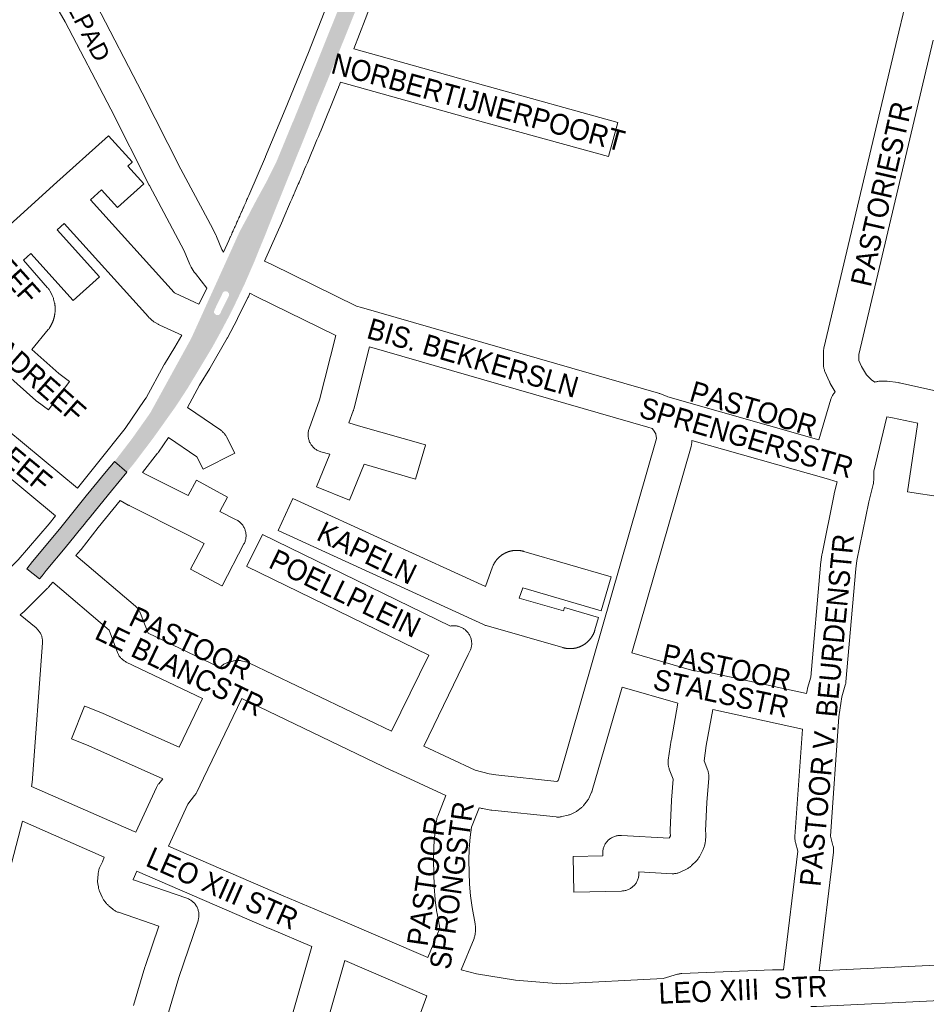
# Paper-space layout 'Layout1' of a CAD drawing. Header units: metres. Extents: x 123097 to 144122, y 392739 to 407589.
# Tile 245 of 256: x 133614 to 133947, y 397862 to 398223. Entities that reach past the tile are written whole.
import ezdxf
from ezdxf.enums import TextEntityAlignment as Align

# ---------------------------------------------------------------- set-up
doc = ezdxf.new("R2010")
doc.units = ezdxf.units.M
doc.header["$MEASUREMENT"] = 0
for name, color, linetype, lineweight in [('gs-anno-wegen algemeen tekst', 7, 'Continuous', 0), ('gs-knt-aanvullende hoofdweg', 7, 'Continuous', 0), ('gs-knt-wegen algemeen', 7, 'Continuous', 0), ('ir-ARC-asfalt-hoofdwegen-te inspecteren', 5, 'Continuous', 0)]:
    doc.layers.add(name, color=color, linetype=linetype, lineweight=lineweight)
doc.styles.add('Style-Arial', font='arial.ttf')

psp = doc.layouts.get("Layout1")

# ---------------------------------------------------------------- hatches: boundary and pattern name
at = {"layer": 'ir-ARC-asfalt-hoofdwegen-te inspecteren', "linetype": 'Continuous', "lineweight": 13}
h = psp.add_hatch(color=5, dxfattribs=at)
h.paths.add_polyline_path([(133653.381, 398057.226), (133648.853, 398061.116), (133655.297, 398069.544), (133661.427, 398078.204), (133662.096, 398079.204), (133676.682, 398105.738), (133677.146, 398106.606), (133686.944, 398128.206), (133687.734, 398129.947), (133691.989, 398139.328), (133692.847, 398141.218), (133694.902, 398145.741), (133697.265, 398150.11), (133697.556, 398150.602), (133698.233, 398151.953), (133701.104, 398157.401), (133704.953, 398164.411), (133708.478, 398171.589), (133714.251, 398185.649), (133714.471, 398186.078), (133720.007, 398199.697), (133726.609, 398216.154), (133727.722, 398218.908), (133732.354, 398230.467), (133735.733, 398239.047), (133736.392, 398240.587), (133737.25, 398242.848), (133738.245, 398245.471), (133743.774, 398243.136), (133742.975, 398241.061), (133739.381, 398231.927), (133738.41, 398229.346), (133738.176, 398228.724), (133737.655, 398227.419), (133734.867, 398220.438), (133734.224, 398218.828), (133734.024, 398218.327), (133731.338, 398211.71), (133731.217, 398211.41), (133730.483, 398209.583), (133727.937, 398203.249), (133727.276, 398201.604), (133727.078, 398201.112), (133724.559, 398195.001), (133724.401, 398194.629), (133723.521, 398192.559), (133723.096, 398191.559), (133720.64, 398185.286), (133719.939, 398183.494), (133719.723, 398182.944), (133717.447, 398177.274), (133717.296, 398176.909), (133716.293, 398174.485), (133710.807, 398160.863), (133706.094, 398149.15), (133703.826, 398143.4), (133702.868, 398141.149), (133700.383, 398134.994), (133700.193, 398134.523), (133696.594, 398126.235), (133692.713, 398118.076), (133691.029, 398114.71), (133687.821, 398108.666), (133686.757, 398106.716), (133684.638, 398102.888), (133676.057, 398088.631), (133674.098, 398085.571), (133672.104, 398082.541), (133670.912, 398080.766), (133663.059, 398069.736), (133656.007, 398060.414)])
h.paths.add_polyline_path([(133687.113, 398114.899), (133686.357, 398114.926), (133685.981, 398115.099), (133685.438, 398115.643), (133685.451, 398116.411), (133686.299, 398118.35), (133688.153, 398122.1), (133688.696, 398123.249), (133689.222, 398123.616), (133689.863, 398123.655), (133690.374, 398123.472), (133690.873, 398122.869), (133690.915, 398122.087), (133690.374, 398120.997), (133688.513, 398117.251), (133687.641, 398115.442)], flags=16)
psp.add_hatch(color=5, dxfattribs=at).paths.add_polyline_path([(133648.853, 398061.116), (133648.517, 398060.693), (133645.78, 398057.432), (133638.471, 398048.515), (133628.591, 398036.265), (133618.744, 398024.368), (133616.672, 398021.765), (133621.27, 398018.049), (133622.232, 398019.204), (133623.805, 398021.093), (133630.747, 398029.428), (133634.454, 398034.001), (133635.823, 398035.756), (133637.192, 398037.351), (133639.088, 398039.672), (133640.087, 398040.888), (133640.34, 398041.161), (133647.705, 398050.335), (133653.381, 398057.226)], flags=0)

# ---------------------------------------------------------------- linework, layer by layer
at = {"layer": 'gs-knt-aanvullende hoofdweg', "color": 7, "linetype": 'Continuous', "flags": 128}
for points in [[(133786.614, 398353.423), (133767.932, 398298.514), (133767.911, 398298.453), (133758.342, 398271.102), (133758.324, 398271.053), (133748.566, 398243.769), (133748.522, 398243.649), (133740.936, 398223.523), (133740.902, 398223.434), (133736.688, 398212.67)], [(133688.921, 398138.067), (133690.848, 398142.35), (133691.1, 398142.911), (133691.379, 398143.532), (133691.441, 398143.669), (133691.781, 398144.428), (133691.907, 398144.708), (133692.121, 398145.187), (133692.436, 398145.89), (133692.461, 398145.945), (133692.8, 398146.705), (133692.962, 398147.067), (133693.139, 398147.464), (133693.478, 398148.223), (133693.49, 398148.25), (133693.816, 398148.983), (133694.014, 398149.428), (133694.154, 398149.743), (133694.491, 398150.503), (133694.539, 398150.612), (133694.828, 398151.263), (133695.062, 398151.79), (133695.165, 398152.023), (133695.501, 398152.784), (133695.586, 398152.975), (133695.837, 398153.544), (133696.106, 398154.154), (133696.172, 398154.305), (133696.507, 398155.066), (133696.628, 398155.34), (133696.842, 398155.828), (133697.146, 398156.52), (133697.177, 398156.589), (133697.51, 398157.35), (133697.666, 398157.706), (133697.844, 398158.112), (133698.177, 398158.874), (133698.183, 398158.887), (133698.51, 398159.636), (133704.305, 398173.076), (133704.325, 398173.125), (133711.558, 398190.402), (133720.049, 398211.368), (133720.059, 398211.393), (133726.898, 398228.865)], [(133731.884, 398200.495), (133731.601, 398199.788), (133731.585, 398199.749), (133731.117, 398198.582), (133731.1, 398198.541), (133730.629, 398197.369), (133730.614, 398197.333), (133730.142, 398196.163), (133730.127, 398196.125), (133729.652, 398194.951), (133729.639, 398194.918), (133729.164, 398193.746), (133729.15, 398193.711), (133728.672, 398192.535), (133728.66, 398192.505), (133728.182, 398191.33), (133728.169, 398191.299), (133727.688, 398190.12), (133727.677, 398190.093), (133727.196, 398188.916), (133727.184, 398188.888), (133726.7, 398187.707), (133726.691, 398187.683), (133726.206, 398186.504), (133726.196, 398186.479), (133725.709, 398185.295), (133725.701, 398185.275), (133725.213, 398184.093), (133725.204, 398184.071), (133724.714, 398182.885), (133724.707, 398182.868), (133724.216, 398181.683), (133724.208, 398181.665), (133723.715, 398180.476), (133723.709, 398180.462), (133723.215, 398179.276), (133723.208, 398179.26), (133722.712, 398178.069), (133722.707, 398178.058), (133722.21, 398176.869), (133722.205, 398176.857), (133721.705, 398175.664), (133721.702, 398175.656), (133721.202, 398174.465), (133721.198, 398174.455), (133720.695, 398173.26), (133720.693, 398173.255), (133720.19, 398172.062), (133720.187, 398172.056), (133719.68, 398170.857), (133719.173, 398169.66), (133719.172, 398169.657), (133718.663, 398168.458), (133718.154, 398167.261), (133718.145, 398167.239), (133718.113, 398167.165), (133717.753, 398166.32), (133717.641, 398166.058), (133717.392, 398165.475), (133717.13, 398164.862), (133717.031, 398164.629), (133716.669, 398163.784), (133716.615, 398163.66), (133716.306, 398162.94), (133716.103, 398162.465), (133715.944, 398162.095), (133715.586, 398161.264), (133715.58, 398161.251), (133715.217, 398160.407), (133715.072, 398160.07), (133714.853, 398159.563), (133714.553, 398158.87), (133714.488, 398158.719), (133714.123, 398157.875), (133714.037, 398157.677), (133713.517, 398156.477), (133710.643, 398149.841), (133710.613, 398149.773), (133703.967, 398134.772)], [(133698.589, 398122.908), (133698.003, 398121.642), (133697.961, 398121.551), (133697.874, 398121.369), (133694.08, 398113.717), (133693.989, 398113.539), (133690.313, 398106.596), (133690.195, 398106.381), (133683.997, 398095.549), (133683.872, 398095.337), (133680.097, 398089.216), (133675.652, 398081.019)], [(133679.877, 398118.985), (133680.668, 398120.479), (133682.799, 398124.777)], [(133635.309, 398051.411), (133642.613, 398060.488), (133652.745, 398073.306), (133660.018, 398083.88), (133660.487, 398084.562), (133666.993, 398096.56), (133667.095, 398096.742), (133667.202, 398096.922), (133671.022, 398103.116), (133673.561, 398107.554)], [(133668.7, 398069.998), (133664.978, 398064.588), (133664.834, 398064.385), (133664.683, 398064.187), (133659.136, 398057.17)], [(133650.935, 398046.872), (133642.901, 398036.888), (133636.627, 398028.855), (133636.509, 398028.709), (133636.388, 398028.565), (133634.71, 398026.625)], [(133511.613, 397904.732), (133515.945, 397910.818), (133516.091, 397911.016), (133534.857, 397935.629), (133535.003, 397935.814), (133585.229, 397997.555), (133585.386, 397997.742), (133585.549, 397997.923), (133591.612, 398004.459), (133591.74, 398004.593), (133591.87, 398004.724), (133598.048, 398010.759), (133598.113, 398010.822), (133598.145, 398010.852), (133598.318, 398011.01), (133598.386, 398011.069), (133598.419, 398011.098), (133602.411, 398014.547), (133602.483, 398014.609), (133605.811, 398017.412), (133613.475, 398025.033), (133624.905, 398038.249), (133627.216, 398041.208)], [(133626.193, 398016.777), (133624.651, 398014.994), (133624.463, 398014.784), (133624.266, 398014.582), (133616.181, 398006.542), (133615.975, 398006.346), (133615.957, 398006.329), (133615.762, 398006.157), (133615.724, 398006.124), (133614.209, 398004.83)]]:
    psp.add_lwpolyline(points, dxfattribs=at)
at = {"layer": 'gs-knt-wegen algemeen', "color": 7, "linetype": 'Continuous', "flags": 128}
for points in [[(133626.193, 398257.392), (133629.828, 398250.211), (133642.092, 398229.072), (133642.235, 398228.811), (133659.019, 398196.574), (133659.053, 398196.508), (133673.2, 398168.561), (133684.902, 398146.637), (133684.987, 398146.473), (133686.16, 398144.115), (133686.249, 398143.929), (133686.332, 398143.741), (133688.314, 398139.032), (133688.921, 398138.067)], [(133682.799, 398124.777), (133678.559, 398130.156), (133678.421, 398130.339), (133678.288, 398130.526), (133678.162, 398130.719), (133677.011, 398132.548), (133676.874, 398132.775), (133676.747, 398133.008), (133676.629, 398133.247), (133676.521, 398133.489), (133674.412, 398138.499), (133673.372, 398140.588), (133661.681, 398162.493), (133661.616, 398162.618), (133647.454, 398190.595), (133630.755, 398222.667), (133618.473, 398243.838), (133618.382, 398244), (133618.296, 398244.165), (133614.577, 398251.512)], [(133936.89, 398218.91), (133938.445, 398225.499), (133938.523, 398225.798), (133938.615, 398226.093), (133938.721, 398226.384), (133938.841, 398226.669), (133938.974, 398226.948), (133939.121, 398227.22), (133939.28, 398227.485), (133942.213, 398232.12), (133943.769, 398235.836), (133943.959, 398237.6), (133943.876, 398238.081), (133942.093, 398239.457), (133935.764, 398242.95)], [(133913.542, 398086.683), (133911.738, 398089.791), (133911.617, 398090.007), (133911.506, 398090.227), (133911.402, 398090.452), (133909.752, 398094.225), (133909.639, 398094.5), (133909.539, 398094.781), (133909.451, 398095.066), (133909.377, 398095.355), (133909.316, 398095.647), (133909.268, 398095.941), (133909.234, 398096.237), (133909.214, 398096.535), (133909.207, 398096.833), (133909.207, 398101.217), (133909.214, 398101.52), (133909.235, 398101.821), (133909.27, 398102.122), (133909.319, 398102.421), (133909.382, 398102.717), (133936.889, 398218.902)], [(133936.889, 398218.902), (133936.889, 398218.906), (133936.89, 398218.91)], [(133936.889, 398218.902), (133936.889, 398218.906), (133936.89, 398218.91)], [(133949.559, 398215.908), (133922.227, 398100.457), (133922.227, 398098.194), (133923.183, 398096.008), (133924.978, 398092.917), (133926.808, 398091.128), (133928.119, 398090.284)], [(133830.275, 398173.144), (133830.271, 398173.144), (133780.865, 398186.764), (133780.838, 398186.772), (133731.884, 398200.495)], [(133703.967, 398134.772), (133706.577, 398133.492), (133737.748, 398118.203), (133739.622, 398117.662)], [(133626.851, 398119.272), (133626.853, 398119.268), (133626.853, 398119.264)], [(133626.851, 398119.272), (133626.853, 398119.268), (133626.853, 398119.264)], [(133739.622, 398117.662), (133848.636, 398086.239), (133848.893, 398086.159), (133849.147, 398086.069), (133851.8, 398085.034)], [(133928.119, 398090.284), (133928.343, 398090.356), (133928.637, 398090.444), (133928.935, 398090.517), (133929.236, 398090.576), (133929.539, 398090.621), (133929.844, 398090.652), (133930.15, 398090.668), (133931.537, 398090.709), (133931.807, 398090.711), (133932.077, 398090.703), (133932.347, 398090.683), (133932.615, 398090.651), (133936.596, 398090.104), (133936.865, 398090.062), (133937.133, 398090.008), (133953.117, 398086.428), (133983.679, 398079.584), (133988.425, 398078.855), (133998.384, 398077.909), (133998.387, 398077.909), (133998.391, 398077.908)], [(133851.806, 398085.032), (133852.07, 398084.957), (133907.557, 398069.148), (133911.971, 398084.002), (133912.068, 398084.301), (133912.179, 398084.595), (133912.304, 398084.884), (133912.443, 398085.166), (133912.596, 398085.441), (133912.762, 398085.708), (133912.94, 398085.968), (133913.131, 398086.218), (133913.333, 398086.458), (133913.542, 398086.683)], [(133851.8, 398085.034), (133851.803, 398085.033), (133851.806, 398085.032)], [(133851.8, 398085.034), (133851.803, 398085.033), (133851.806, 398085.032)], [(133932.534, 398077.52), (133927.769, 398057.607), (133927.668, 398054.157), (133927.654, 398053.876), (133927.627, 398053.594), (133927.589, 398053.315), (133927.538, 398053.037), (133927.475, 398052.762), (133925.871, 398046.371), (133921.505, 398024.822), (133921.073, 398021.737), (133917.453, 397980.252), (133917.42, 397979.95), (133917.372, 397979.649), (133917.311, 397979.351), (133917.235, 397979.056), (133916.01, 397974.7), (133914.863, 397967.331), (133911.8, 397923.573), (133912.717, 397920.186), (133912.791, 397919.883), (133912.851, 397919.576), (133912.896, 397919.267), (133912.926, 397918.956), (133912.941, 397918.644), (133912.941, 397918.332), (133912.926, 397918.02), (133912.897, 397917.709), (133907.663, 397874.128)], [(133609.299, 398072.908), (133635.309, 398051.411)], [(133860.891, 398068.906), (133860.818, 398067.919), (133860.793, 398067.653), (133860.757, 398067.387), (133860.71, 398067.124), (133860.652, 398066.863), (133860.583, 398066.604), (133838.841, 397990.85)], [(133914.285, 398053.692), (133910.179, 398054.862), (133860.891, 398068.906)], [(133627.216, 398041.208), (133606.036, 398058.715)], [(133659.136, 398057.17), (133660.278, 398056.511), (133675.88, 398048.648)], [(133903.02, 397975.895), (133903.206, 397977.089), (133903.251, 397977.344), (133903.306, 397977.598), (133903.371, 397977.849), (133904.536, 397981.992), (133908.117, 398023.039), (133908.134, 398023.209), (133908.155, 398023.378), (133908.639, 398026.827), (133908.669, 398027.021), (133908.706, 398027.214), (133913.14, 398049.104), (133913.206, 398049.396), (133914.285, 398053.692)], [(133675.653, 398034.184), (133654.253, 398044.968), (133654.089, 398045.053), (133653.927, 398045.144), (133650.935, 398046.872)], [(133675.66, 398034.18), (133675.656, 398034.182), (133675.653, 398034.184)], [(133675.66, 398034.18), (133675.656, 398034.182), (133675.653, 398034.184)], [(133675.664, 398034.181), (133675.66, 398034.18)], [(133634.71, 398026.625), (133656.553, 398008.005), (133656.775, 398007.807), (133656.988, 398007.599), (133657.191, 398007.381), (133657.384, 398007.155), (133657.566, 398006.919), (133657.738, 398006.676), (133657.898, 398006.425), (133658.046, 398006.167), (133658.182, 398005.902), (133658.307, 398005.632), (133658.418, 398005.356), (133661.16, 397998.112), (133687.504, 397985.454)], [(133681.115, 397974.079), (133653.174, 397987.504), (133652.899, 397987.645), (133652.63, 397987.799), (133652.369, 397987.965), (133652.116, 397988.143), (133651.872, 397988.334), (133651.637, 397988.535), (133651.412, 397988.748), (133651.197, 397988.971), (133650.993, 397989.204), (133650.801, 397989.447), (133650.62, 397989.698), (133650.451, 397989.957), (133650.295, 397990.225), (133650.152, 397990.499), (133650.022, 397990.781), (133649.906, 397991.067), (133646.834, 397999.182), (133626.193, 398016.777)], [(133614.209, 398004.83), (133620.046, 398000.019), (133620.282, 397999.815), (133620.507, 397999.601), (133620.722, 397999.376), (133620.925, 397999.14), (133621.118, 397998.896), (133621.298, 397998.642), (133621.466, 397998.381), (133621.622, 397998.111), (133621.764, 397997.834), (133621.893, 397997.551), (133622.008, 397997.262), (133622.11, 397996.968), (133622.197, 397996.669), (133622.27, 397996.367), (133622.328, 397996.061), (133622.372, 397995.753), (133622.401, 397995.443), (133622.415, 397995.132), (133622.414, 397994.821), (133622.398, 397994.511)], [(133622.398, 397994.511), (133618.561, 397943.099), (133618.533, 397942.812), (133618.492, 397942.526), (133618.439, 397942.242), (133618.373, 397941.96), (133618.33, 397941.795)], [(133687.504, 397985.454), (133688.004, 397985.918), (133688.236, 397986.124), (133688.479, 397986.32), (133688.731, 397986.503), (133688.991, 397986.674), (133689.258, 397986.832), (133689.534, 397986.978), (133689.815, 397987.11), (133690.103, 397987.228), (133690.396, 397987.333), (133690.694, 397987.423), (133692.292, 397987.867), (133692.594, 397987.944), (133692.9, 397988.005), (133693.208, 397988.052), (133693.518, 397988.084), (133693.829, 397988.102), (133694.14, 397988.104), (133694.452, 397988.092), (133694.762, 397988.064), (133695.071, 397988.022), (133695.377, 397987.965), (133697, 397987.623), (133697.303, 397987.552), (133697.602, 397987.466), (133697.897, 397987.366), (133698.187, 397987.252), (133698.471, 397987.124), (133750.637, 397962.132), (133764.232, 397990.082)], [(133838.841, 397990.85), (133861.604, 397984.316), (133863.984, 397984.072), (133866.59, 397983.804), (133866.832, 397983.774), (133867.073, 397983.736), (133867.312, 397983.688), (133903.02, 397975.895)], [(133835.242, 397978.338), (133824.285, 397940.33), (133824.215, 397940.103), (133824.137, 397939.878), (133824.051, 397939.657), (133823.469, 397938.242), (133823.347, 397937.965), (133823.213, 397937.694), (133823.067, 397937.43), (133822.908, 397937.173), (133822.738, 397936.924), (133822.556, 397936.682), (133821.096, 397934.834), (133820.921, 397934.622), (133820.737, 397934.417), (133820.545, 397934.221), (133820.344, 397934.032), (133820.136, 397933.853), (133819.92, 397933.682), (133818.978, 397932.968), (133818.755, 397932.806), (133818.525, 397932.654), (133818.289, 397932.512), (133818.047, 397932.379), (133816.998, 397931.834), (133816.752, 397931.713), (133816.501, 397931.602), (133816.245, 397931.502), (133815.985, 397931.412), (133815.722, 397931.334), (133815.456, 397931.267), (133813.16, 397930.739), (133812.858, 397930.677), (133812.553, 397930.629), (133812.247, 397930.596), (133811.939, 397930.577), (133811.63, 397930.573), (133811.322, 397930.584), (133811.015, 397930.609), (133787.398, 397933.113), (133787.214, 397933.135), (133787.031, 397933.163), (133783.975, 397933.664), (133783.665, 397933.722), (133783.359, 397933.796), (133782.763, 397933.954)], [(133770.526, 397938.454), (133750.919, 397947.561), (133750.848, 397947.594), (133695.558, 397974.083), (133681.558, 397944.898), (133679.084, 397939.743), (133678.948, 397939.475), (133678.799, 397939.213), (133678.639, 397938.958), (133678.466, 397938.711), (133678.283, 397938.473), (133675.721, 397935.297), (133668.626, 397919.859)], [(133894.59, 397874.459), (133899.819, 397918.005), (133898.945, 397921.231), (133898.871, 397921.533), (133898.812, 397921.838), (133898.767, 397922.145), (133898.737, 397922.455), (133898.721, 397922.765), (133898.721, 397923.076), (133898.735, 397923.386), (133901.501, 397962.901)], [(133618.33, 397941.795), (133656.029, 397925.304), (133656.672, 397925.027)], [(133763.951, 397878.941), (133768.355, 397889.72), (133767.334, 397895.158), (133767.305, 397895.321), (133767.281, 397895.486), (133766.663, 397900.051), (133766.631, 397900.332), (133766.212, 397904.919), (133766.196, 397905.13), (133766.187, 397905.342), (133765.948, 397914.55), (133765.946, 397914.762), (133765.951, 397914.973), (133766.131, 397919.575), (133766.148, 397919.858), (133766.528, 397924.449), (133766.558, 397924.73), (133767.137, 397929.3), (133767.176, 397929.568), (133767.227, 397929.833), (133767.288, 397930.097), (133767.361, 397930.357), (133767.444, 397930.615), (133767.538, 397930.868), (133770.526, 397938.454)], [(133782.763, 397933.954), (133782.607, 397933.597), (133779.951, 397926.855), (133779.492, 397923.234), (133779.135, 397918.925), (133778.969, 397914.676), (133779.197, 397905.892), (133779.584, 397901.657), (133780.161, 397897.397), (133781.283, 397891.42), (133781.326, 397891.165), (133781.358, 397890.908), (133781.381, 397890.65), (133781.393, 397890.391), (133781.394, 397890.132), (133781.37, 397888.344), (133781.359, 397888.04), (133781.334, 397887.737), (133781.294, 397887.434), (133781.24, 397887.135), (133781.173, 397886.837), (133781.091, 397886.544), (133780.996, 397886.254), (133780.888, 397885.97), (133776.206, 397874.511)], [(133615.019, 397929.033), (133592.911, 397844.301)], [(133655.808, 397861.372), (133660.046, 397875.502), (133660.114, 397875.713), (133665.108, 397890.515), (133650.275, 397895.595), (133650.003, 397895.695), (133649.736, 397895.807), (133649.475, 397895.93), (133649.219, 397896.065), (133648.969, 397896.212), (133648.726, 397896.369), (133648.49, 397896.537), (133648.263, 397896.715), (133646.889, 397897.838), (133646.677, 397898.02), (133646.472, 397898.21), (133646.276, 397898.409), (133646.089, 397898.617), (133645.91, 397898.832), (133645.182, 397899.75), (133645.015, 397899.971), (133644.856, 397900.199), (133644.708, 397900.433), (133644.57, 397900.674), (133644.442, 397900.92), (133644.325, 397901.171), (133643.384, 397903.309), (133643.277, 397903.565), (133643.182, 397903.827), (133643.098, 397904.092), (133643.025, 397904.36), (133642.963, 397904.631), (133642.914, 397904.905), (133642.729, 397906.063), (133642.691, 397906.337), (133642.665, 397906.613), (133642.65, 397906.89), (133642.648, 397907.167), (133642.657, 397907.444), (133642.678, 397907.72), (133642.904, 397910.044), (133642.942, 397910.359), (133642.996, 397910.672), (133643.065, 397910.982), (133643.149, 397911.288), (133643.247, 397911.59), (133643.361, 397911.886), (133643.488, 397912.177), (133644.39, 397914.101), (133645.088, 397915.879), (133615.019, 397929.033)], [(133668.626, 397919.859), (133710.801, 397901.601), (133731.697, 397892.866), (133731.768, 397892.837), (133763.951, 397878.941)], [(133701.783, 397814.528), (133721.34, 397883.084)], [(133733.413, 397877.944), (133712.513, 397804.682), (133712.512, 397804.678), (133712.511, 397804.675), (133701.051, 397764.503)], [(133756.316, 397845.248), (133763.523, 397864.944), (133733.413, 397877.944)], [(133907.663, 397874.128), (133958.082, 397876.523), (133958.117, 397876.524), (133976.122, 397877.283)], [(133776.206, 397874.511), (133781.773, 397872.985), (133796.174, 397870.661), (133812.527, 397869.294), (133850.378, 397871.316), (133855.631, 397872.841), (133855.934, 397872.921), (133856.24, 397872.986), (133856.549, 397873.037), (133856.861, 397873.073), (133857.173, 397873.093), (133890.496, 397874.491), (133890.665, 397874.496), (133890.835, 397874.497), (133894.59, 397874.459)], [(133952.036, 397863.201), (133906.627, 397861.044), (133906.335, 397861.038), (133906.33, 397861.037), (133906.326, 397861.037), (133904.574, 397861.034)]]:
    psp.add_lwpolyline(points, dxfattribs=at)
for points in [[(133736.688, 398212.67), (133784.339, 398199.312), (133833.731, 398185.696, -0.3845623), (133833.737, 398185.684), (133830.282, 398173.151, -0.2500658), (133830.275, 398173.144)], [(133606.818, 398144.865), (133614.215, 398151.542), (133626.456, 398162.593), (133646.624, 398180.801, -0.3757861), (133646.637, 398180.8), (133655.35, 398171.149, -0.3757863), (133655.349, 398171.136), (133653.696, 398169.644), (133659.603, 398163.1), (133659.606, 398163.097, -0.405613), (133659.606, 398163.084), (133659.603, 398163.081)], [(133659.603, 398163.081), (133649.955, 398154.372, -0.3757945), (133649.942, 398154.372), (133644.032, 398160.919), (133640.013, 398157.291), (133670.768, 398123.223), (133670.936, 398123.071), (133671.128, 398122.959), (133678.287, 398119.707), (133679.877, 398118.985)], [(133673.561, 398107.554), (133665.439, 398111.243), (133665.237, 398111.339), (133665.039, 398111.441), (133664.844, 398111.551), (133663.784, 398112.171), (133663.557, 398112.31), (133663.335, 398112.459), (133663.12, 398112.616), (133662.911, 398112.782), (133662.71, 398112.957), (133661.798, 398113.78), (133661.635, 398113.932), (133661.478, 398114.088), (133661.327, 398114.251), (133630.348, 398148.566), (133627.772, 398146.24), (133643.328, 398129.009, -0.3757902), (133643.327, 398128.996), (133633.676, 398120.283, -0.3757923), (133633.663, 398120.284), (133618.107, 398137.516), (133615.419, 398135.089), (133624.284, 398124.986), (133624.468, 398124.767), (133624.642, 398124.54), (133624.806, 398124.305), (133624.96, 398124.064), (133625.102, 398123.816), (133625.864, 398122.423), (133625.997, 398122.167), (133626.119, 398121.905), (133626.228, 398121.638), (133626.326, 398121.367), (133626.411, 398121.091), (133626.485, 398120.812), (133626.851, 398119.272)], [(133772.204, 398000.68), (133772.237, 398000.687), (133772.547, 398000.742), (133772.859, 398000.782), (133773.172, 398000.806), (133773.487, 398000.816), (133773.801, 398000.81), (133774.115, 398000.789), (133774.428, 398000.753), (133774.738, 398000.702), (133775.046, 398000.636), (133775.35, 398000.555), (133775.65, 398000.46), (133775.945, 398000.35), (133776.234, 398000.226), (133776.517, 398000.088), (133776.792, 397999.937), (133777.061, 397999.773), (133777.321, 397999.596), (133777.572, 397999.406), (133777.813, 397999.205), (133778.045, 397998.992), (133778.266, 397998.768), (133778.476, 397998.534), (133778.675, 397998.29), (133778.861, 397998.036), (133779.035, 397997.774), (133779.196, 397997.504), (133779.344, 397997.226), (133779.479, 397996.942), (133779.599, 397996.651), (133779.705, 397996.355), (133779.797, 397996.054), (133779.874, 397995.749), (133779.936, 397995.441), (133779.984, 397995.13), (133780.016, 397994.817), (133780.033, 397994.503), (133780.035, 397994.188), (133780.022, 397993.874), (133779.993, 397993.56), (133779.95, 397993.249), (133779.891, 397992.94), (133779.818, 397992.634), (133779.729, 397992.332), (133779.627, 397992.034), (133779.51, 397991.742), (133779.379, 397991.456), (133778.784, 397990.233), (133762.414, 397956.578), (133781.268, 397947.821), (133786.392, 397946.461), (133788.954, 397946.041), (133811.304, 397943.672), (133811.525, 397943.722), (133811.774, 397944.038), (133811.874, 397944.279), (133824.532, 397988.189), (133847.883, 398069.551), (133847.891, 398069.649), (133847.686, 398071.171), (133847.654, 398071.263), (133846.83, 398072.613), (133846.259, 398073.238), (133844.771, 398073.803), (133742.487, 398103.287), (133736.707, 398080.343), (133736.651, 398080.135), (133736.588, 398079.929), (133736.518, 398079.725), (133734.927, 398075.312), (133738.468, 398074.292), (133763.031, 398067.211, -0.3845532), (133763.038, 398067.199), (133759.437, 398054.707, -0.3845518), (133759.425, 398054.701), (133740.49, 398060.158), (133735.117, 398046.944, -0.3852996), (133735.105, 398046.939), (133723.061, 398051.835, -0.3852989), (133723.056, 398051.848), (133727.909, 398063.784), (133724.643, 398064.726), (133724.344, 398064.82), (133724.05, 398064.928), (133723.762, 398065.05), (133723.48, 398065.186), (133723.205, 398065.335), (133722.937, 398065.498), (133722.677, 398065.673), (133722.426, 398065.86), (133722.184, 398066.06), (133721.952, 398066.27), (133721.731, 398066.492), (133721.521, 398066.724), (133721.322, 398066.966), (133721.134, 398067.217), (133720.959, 398067.477), (133720.797, 398067.745), (133720.648, 398068.02), (133720.512, 398068.303), (133720.391, 398068.591), (133720.283, 398068.885), (133720.189, 398069.184), (133720.11, 398069.487), (133720.045, 398069.794), (133719.995, 398070.103), (133719.961, 398070.415), (133719.941, 398070.727), (133719.936, 398071.04), (133719.947, 398071.353), (133719.972, 398071.666), (133720.013, 398071.976), (133720.068, 398072.285), (133720.138, 398072.59), (133720.223, 398072.892), (133720.322, 398073.189), (133724.16, 398083.837), (133730.108, 398107.448), (133700.843, 398121.802), (133698.589, 398122.908)], [(133626.853, 398119.264), (133626.877, 398119.159), (133626.902, 398119.051), (133626.92, 398118.956), (133626.964, 398118.688), (133626.998, 398118.42), (133627.011, 398118.282), (133627.023, 398118.144), (133627.034, 398118.006), (133627.042, 398117.868), (133627.05, 398117.73), (133627.055, 398117.592), (133627.059, 398117.454), (133627.062, 398117.316), (133627.063, 398117.177), (133627.063, 398117.04), (133627.061, 398116.901), (133627.058, 398116.763), (133627.053, 398116.625), (133627.046, 398116.487), (133627.038, 398116.349), (133627.029, 398116.211), (133627.018, 398116.073), (133627.005, 398115.936), (133626.991, 398115.798), (133626.975, 398115.661), (133626.958, 398115.523), (133626.94, 398115.387), (133626.919, 398115.25), (133626.898, 398115.114), (133626.875, 398114.977), (133626.85, 398114.841), (133626.824, 398114.705), (133626.796, 398114.57), (133626.767, 398114.435), (133626.736, 398114.3), (133626.704, 398114.166), (133626.671, 398114.032), (133626.636, 398113.898), (133626.599, 398113.765), (133626.561, 398113.632), (133626.522, 398113.5), (133626.48, 398113.367), (133626.438, 398113.236), (133626.394, 398113.105), (133626.349, 398112.974), (133626.302, 398112.844), (133626.254, 398112.715), (133626.204, 398112.585), (133626.153, 398112.457), (133626.101, 398112.329), (133626.047, 398112.202), (133625.992, 398112.075), (133625.935, 398111.949), (133625.877, 398111.824), (133625.818, 398111.699), (133625.757, 398111.575), (133625.695, 398111.452), (133625.631, 398111.329), (133625.566, 398111.207), (133625.5, 398111.085), (133625.433, 398110.965), (133625.364, 398110.845), (133625.294, 398110.726), (133625.222, 398110.607), (133625.149, 398110.49), (133625.075, 398110.373), (133625, 398110.258), (133624.923, 398110.143), (133624.845, 398110.029), (133624.678, 398109.798), (133624.501, 398109.575), (133618.445, 398102.267), (133628.406, 398093.463), (133632.321, 398090.564, -0.3845688), (133632.324, 398090.551), (133624.589, 398080.101, -0.3845711), (133624.575, 398080.099), (133620.433, 398083.166), (133620.21, 398083.338), (133619.995, 398083.52), (133606.139, 398095.768)], [(133675.652, 398081.019), (133687.873, 398072.596), (133688.111, 398072.423), (133688.342, 398072.24), (133688.564, 398072.046), (133688.777, 398071.843), (133688.981, 398071.63), (133689.175, 398071.408), (133689.359, 398071.178), (133689.532, 398070.939), (133689.694, 398070.693), (133689.845, 398070.44), (133689.984, 398070.181), (133693.027, 398064.18), (133693.029, 398064.176, -0.4549075), (133693.025, 398064.163), (133693.021, 398064.162), (133681.43, 398058.283)], [(133975.287, 398068.121), (133956.548, 398072.317), (133952.981, 398048.097, -0.3701579), (133952.971, 398048.089), (133940.108, 398049.983, -0.3701568), (133940.1, 398049.994), (133943.738, 398074.69), (133943.786, 398074.974), (133943.827, 398075.166), (133934.554, 398077.243), (133932.534, 398077.52)], [(133681.43, 398058.283, -0.3687462), (133681.417, 398058.287), (133679.121, 398062.815), (133668.7, 398069.998)], [(133675.88, 398048.648), (133678.927, 398054.253, -0.3703131), (133678.939, 398054.256), (133690.362, 398048.047, -0.3703118), (133690.366, 398048.035), (133687.513, 398042.786), (133693.572, 398039.734), (133693.848, 398039.586), (133694.116, 398039.425), (133694.377, 398039.252), (133694.629, 398039.066), (133694.872, 398038.868), (133695.105, 398038.659), (133695.328, 398038.439), (133695.54, 398038.208), (133695.741, 398037.968), (133695.929, 398037.718), (133696.106, 398037.459), (133696.27, 398037.192), (133696.421, 398036.918), (133696.558, 398036.637), (133696.682, 398036.349), (133696.792, 398036.056), (133696.887, 398035.757), (133696.968, 398035.455), (133697.035, 398035.149), (133697.087, 398034.84), (133697.123, 398034.529), (133697.145, 398034.217), (133697.152, 398033.903), (133697.144, 398033.59), (133697.12, 398033.278), (133697.082, 398032.967), (133697.029, 398032.659), (133696.961, 398032.353), (133696.878, 398032.051), (133696.781, 398031.753), (133696.669, 398031.46), (133696.544, 398031.173), (133696.407, 398030.896), (133696.405, 398030.893), (133696.403, 398030.889), (133688.331, 398015.521), (133688.328, 398015.518), (133688.325, 398015.517)], [(133714.36, 398047.617), (133785.133, 398015.228), (133787.681, 398022.43), (133787.782, 398022.697), (133787.895, 398022.961), (133787.94, 398023.057), (133787.986, 398023.153), (133788.033, 398023.249), (133788.08, 398023.342), (133788.129, 398023.437), (133788.179, 398023.531), (133788.23, 398023.624), (133788.282, 398023.716), (133788.335, 398023.808), (133788.389, 398023.899), (133788.444, 398023.99), (133788.5, 398024.079), (133788.557, 398024.169), (133788.615, 398024.258), (133788.674, 398024.347), (133788.733, 398024.433), (133788.794, 398024.52), (133788.857, 398024.607), (133788.92, 398024.692), (133788.983, 398024.776), (133789.048, 398024.86), (133789.114, 398024.944), (133789.18, 398025.027), (133789.247, 398025.108), (133789.316, 398025.189), (133789.385, 398025.269), (133789.456, 398025.349), (133789.526, 398025.427), (133789.598, 398025.505), (133789.672, 398025.582), (133789.745, 398025.659), (133789.819, 398025.734), (133789.895, 398025.809), (133789.971, 398025.882), (133790.048, 398025.956), (133790.126, 398026.027), (133790.205, 398026.098), (133790.284, 398026.169), (133790.364, 398026.238), (133790.445, 398026.306), (133790.527, 398026.374), (133790.609, 398026.441), (133790.693, 398026.507), (133790.776, 398026.571), (133790.861, 398026.635), (133790.947, 398026.698), (133791.033, 398026.76), (133791.119, 398026.821), (133791.206, 398026.881), (133791.295, 398026.94), (133791.384, 398026.998), (133791.472, 398027.055), (133791.563, 398027.111), (133791.653, 398027.166), (133791.745, 398027.221), (133791.836, 398027.273), (133791.929, 398027.325), (133792.022, 398027.377), (133792.116, 398027.427), (133792.209, 398027.475), (133792.304, 398027.523), (133792.399, 398027.57), (133792.495, 398027.616), (133792.591, 398027.66), (133792.688, 398027.704), (133792.785, 398027.746), (133792.883, 398027.788), (133792.98, 398027.828), (133793.079, 398027.867), (133793.178, 398027.905), (133793.278, 398027.942), (133793.377, 398027.978), (133793.477, 398028.013), (133793.578, 398028.047), (133793.679, 398028.079), (133793.78, 398028.11), (133793.881, 398028.141), (133793.984, 398028.17), (133794.086, 398028.198), (133794.188, 398028.225), (133794.291, 398028.251), (133794.395, 398028.275), (133794.498, 398028.299), (133794.601, 398028.321), (133794.705, 398028.342), (133794.81, 398028.362), (133794.914, 398028.381), (133795.018, 398028.398), (133795.123, 398028.415), (133795.228, 398028.43), (133795.334, 398028.444), (133795.438, 398028.457), (133795.544, 398028.469), (133795.649, 398028.479), (133795.755, 398028.489), (133795.86, 398028.497), (133795.966, 398028.504), (133796.073, 398028.51), (133796.179, 398028.515), (133796.284, 398028.518), (133796.39, 398028.521), (133796.496, 398028.522), (133796.603, 398028.522), (133796.708, 398028.52), (133796.814, 398028.518), (133796.92, 398028.514), (133797.027, 398028.51), (133797.132, 398028.504), (133797.238, 398028.497), (133797.344, 398028.488), (133797.45, 398028.479), (133797.554, 398028.468), (133797.66, 398028.456), (133797.765, 398028.443), (133797.871, 398028.429), (133797.975, 398028.414), (133798.08, 398028.397), (133798.185, 398028.38), (133798.289, 398028.361), (133798.393, 398028.341), (133798.497, 398028.32), (133798.601, 398028.297), (133798.704, 398028.274), (133798.807, 398028.249), (133798.91, 398028.223), (133799.013, 398028.196), (133799.115, 398028.168), (133799.216, 398028.139), (133831.215, 398018.781, -0.3845589), (133831.221, 398018.769), (133827.572, 398006.291, -0.3845609), (133827.56, 398006.285), (133798.76, 398014.707), (133797.436, 398010.967), (133813.753, 398006.275), (133814.104, 398007.495, -0.3845499), (133814.115, 398007.501), (133826.61, 398003.908, -0.3845537), (133826.617, 398003.896), (133825.295, 397999.303), (133825.262, 397999.188), (133825.227, 397999.076), (133825.191, 397998.965), (133825.154, 397998.855), (133825.116, 397998.745), (133825.076, 397998.635), (133825.035, 397998.525), (133824.993, 397998.417), (133824.949, 397998.309), (133824.904, 397998.201), (133824.857, 397998.094), (133824.81, 397997.988), (133824.761, 397997.882), (133824.71, 397997.777), (133824.658, 397997.672), (133824.606, 397997.569), (133824.552, 397997.465), (133824.496, 397997.362), (133824.439, 397997.26), (133824.382, 397997.159), (133824.322, 397997.059), (133824.262, 397996.959), (133824.2, 397996.859), (133824.138, 397996.762), (133824.074, 397996.664), (133824.008, 397996.567), (133823.942, 397996.471), (133823.875, 397996.376), (133823.806, 397996.282), (133823.736, 397996.188), (133823.664, 397996.096), (133823.593, 397996.005), (133823.519, 397995.914), (133823.445, 397995.823), (133823.369, 397995.734), (133823.293, 397995.647), (133823.215, 397995.56), (133823.136, 397995.473), (133823.056, 397995.388), (133822.976, 397995.305), (133822.894, 397995.221), (133822.811, 397995.139), (133822.727, 397995.057), (133822.643, 397994.978), (133822.557, 397994.899), (133822.47, 397994.821), (133822.382, 397994.743), (133822.294, 397994.668), (133822.204, 397994.593), (133822.114, 397994.519), (133822.022, 397994.447), (133821.931, 397994.376), (133821.837, 397994.305), (133821.743, 397994.236), (133821.648, 397994.168), (133821.553, 397994.102), (133821.456, 397994.036), (133821.359, 397993.971), (133821.261, 397993.908), (133821.163, 397993.846), (133821.063, 397993.786), (133820.962, 397993.726), (133820.861, 397993.667), (133820.76, 397993.611), (133820.657, 397993.555), (133820.554, 397993.5), (133820.45, 397993.446), (133820.346, 397993.395), (133820.241, 397993.344), (133820.135, 397993.294), (133820.029, 397993.246), (133819.923, 397993.2), (133819.815, 397993.154), (133819.707, 397993.11), (133819.598, 397993.067), (133819.49, 397993.025), (133819.38, 397992.985), (133819.27, 397992.946), (133819.159, 397992.908), (133819.049, 397992.872), (133818.937, 397992.838), (133818.825, 397992.804), (133818.713, 397992.772), (133818.601, 397992.742), (133818.488, 397992.712), (133818.374, 397992.684), (133818.261, 397992.658), (133818.148, 397992.633), (133818.033, 397992.609), (133817.918, 397992.586), (133817.803, 397992.565), (133817.689, 397992.546), (133817.574, 397992.528), (133817.458, 397992.511), (133817.342, 397992.496), (133817.227, 397992.482), (133817.111, 397992.47), (133816.994, 397992.459), (133816.878, 397992.449), (133816.762, 397992.441), (133816.646, 397992.434), (133816.529, 397992.429), (133816.412, 397992.425), (133816.296, 397992.423), (133816.179, 397992.422), (133816.062, 397992.422), (133815.945, 397992.424), (133815.83, 397992.427), (133815.713, 397992.432), (133815.596, 397992.438), (133815.479, 397992.446), (133815.364, 397992.455), (133815.247, 397992.465), (133815.131, 397992.477), (133815.015, 397992.49), (133814.9, 397992.505), (133814.784, 397992.521), (133814.668, 397992.538), (133814.553, 397992.557), (133814.439, 397992.578), (133814.324, 397992.599), (133814.21, 397992.623), (133814.095, 397992.647), (133813.982, 397992.673), (133813.869, 397992.7), (133813.755, 397992.729), (133813.642, 397992.759), (133813.531, 397992.791), (133785.316, 398000.905), (133785.084, 398000.976), (133784.855, 398001.056), (133784.629, 398001.145), (133784.406, 398001.241), (133708.938, 398035.78, -0.3841528), (133708.934, 398035.792), (133714.343, 398047.61), (133714.344, 398047.614, -0.3995416), (133714.357, 398047.619), (133714.36, 398047.617)], [(133688.325, 398015.517), (133688.322, 398015.516), (133688.318, 398015.517), (133676.808, 398021.563, -0.3694981), (133676.804, 398021.576), (133681.8, 398031.086), (133675.66, 398034.18)], [(133764.232, 397990.082), (133697.476, 398022.645, -0.3679962), (133697.472, 398022.657), (133703.172, 398034.342, -0.3679948), (133703.185, 398034.346), (133772.204, 398000.68)], [(133901.501, 397962.901), (133868.58, 397970.085), (133866.197, 397956.864), (133865.37, 397951.236), (133866.712, 397947.676), (133866.816, 397947.379), (133866.905, 397947.076), (133866.98, 397946.77), (133867.04, 397946.461), (133867.084, 397946.149), (133867.114, 397945.835), (133867.128, 397945.52), (133867.128, 397945.205), (133867.112, 397944.89), (133866.436, 397935.938), (133865.918, 397925.569), (133866.019, 397924.529), (133866.041, 397924.246), (133866.05, 397923.963), (133866.046, 397923.679), (133866.031, 397923.396), (133865.934, 397922.139), (133865.909, 397921.882), (133865.873, 397921.625), (133865.828, 397921.371), (133865.773, 397921.118), (133865.478, 397919.891), (133865.398, 397919.592), (133865.305, 397919.297), (133865.197, 397919.007), (133865.076, 397918.722), (133864.941, 397918.444), (133863.794, 397916.206), (133863.654, 397915.946), (133863.502, 397915.694), (133863.339, 397915.448), (133863.164, 397915.21), (133862.98, 397914.98), (133862.785, 397914.759), (133862.58, 397914.547), (133860.792, 397912.778), (133860.578, 397912.576), (133860.355, 397912.383), (133860.123, 397912.201), (133859.884, 397912.03), (133859.637, 397911.869), (133859.383, 397911.72), (133859.122, 397911.582), (133856.872, 397910.458), (133856.595, 397910.328), (133856.313, 397910.211), (133856.025, 397910.107), (133855.732, 397910.017), (133855.436, 397909.941), (133855.136, 397909.879), (133854.834, 397909.83), (133854.529, 397909.797), (133854.224, 397909.777), (133853.918, 397909.772), (133853.612, 397909.782), (133841.448, 397910.438), (133841.458, 397910.197), (133841.464, 397909.884), (133841.454, 397909.57), (133841.43, 397909.257), (133841.39, 397908.946), (133841.335, 397908.637), (133841.266, 397908.331), (133841.182, 397908.028), (133841.083, 397907.731), (133840.97, 397907.438), (133840.843, 397907.151), (133840.703, 397906.87), (133840.549, 397906.597), (133840.382, 397906.331), (133840.202, 397906.073), (133840.011, 397905.825), (133839.807, 397905.586), (133839.592, 397905.357), (133839.367, 397905.139), (133839.131, 397904.932), (133838.886, 397904.736), (133838.631, 397904.553), (133838.368, 397904.382), (133838.097, 397904.224), (133837.818, 397904.079), (133837.533, 397903.948), (133837.242, 397903.83), (133836.946, 397903.727), (133836.645, 397903.638), (133836.34, 397903.564), (133836.032, 397903.505), (133835.721, 397903.46), (133835.408, 397903.431), (133835.095, 397903.417), (133817.544, 397903.037, -0.3795708), (133817.536, 397903.046), (133817.254, 397916.045, -0.3795705), (133817.263, 397916.053), (133828.172, 397916.29), (133828.14, 397917.053), (133828.134, 397917.372), (133828.144, 397917.69), (133828.17, 397918.008), (133828.211, 397918.325), (133828.268, 397918.639), (133828.34, 397918.95), (133828.427, 397919.257), (133828.529, 397919.559), (133828.646, 397919.856), (133828.777, 397920.147), (133828.923, 397920.431), (133829.082, 397920.707), (133829.254, 397920.976), (133829.439, 397921.236), (133829.637, 397921.486), (133829.847, 397921.726), (133830.069, 397921.956), (133830.301, 397922.175), (133830.544, 397922.382), (133830.796, 397922.576), (133831.058, 397922.759), (133831.329, 397922.928), (133831.608, 397923.083), (133831.893, 397923.225), (133832.186, 397923.353), (133832.484, 397923.466), (133832.788, 397923.565), (133833.096, 397923.648), (133833.407, 397923.716), (133833.722, 397923.769), (133834.039, 397923.807), (133834.357, 397923.829), (133834.676, 397923.835), (133834.995, 397923.825), (133852.491, 397922.881), (133852.682, 397923.071), (133852.994, 397923.678), (133853.006, 397923.831), (133852.913, 397924.782), (133852.89, 397925.1), (133852.882, 397925.42), (133852.89, 397925.739), (133853.436, 397936.67), (133853.446, 397936.835), (133854.02, 397944.433), (133852.592, 397948.22), (133852.493, 397948.503), (133852.407, 397948.79), (133852.334, 397949.08), (133852.275, 397949.374), (133852.229, 397949.67), (133852.197, 397949.968), (133852.179, 397950.268), (133852.174, 397950.567), (133852.183, 397950.867), (133852.206, 397951.166), (133852.243, 397951.463), (133853.331, 397958.862), (133853.365, 397959.07), (133855.775, 397972.443), (133835.242, 397978.338)], [(133656.672, 397925.027), (133664.23, 397941.471), (133664.347, 397941.713), (133664.474, 397941.95), (133664.611, 397942.181), (133664.758, 397942.407), (133664.913, 397942.626), (133665.077, 397942.838), (133666.54, 397944.652), (133639.458, 397956.675), (133633.041, 397959.255, -0.3854348), (133633.036, 397959.268), (133637.886, 397971.33, -0.3854346), (133637.898, 397971.335), (133644.423, 397968.712), (133644.635, 397968.622), (133672.552, 397956.229), (133681.115, 397974.079)], [(133721.34, 397883.084), (133705.742, 397889.604), (133705.666, 397889.636), (133657.348, 397910.554), (133657.037, 397910.688), (133655.754, 397907.667), (133655.743, 397907.551), (133655.776, 397907.473), (133675.457, 397900.733), (133675.756, 397900.622), (133676.049, 397900.497), (133676.336, 397900.358), (133676.615, 397900.205), (133676.887, 397900.038), (133677.15, 397899.859), (133677.404, 397899.666), (133677.648, 397899.462), (133677.882, 397899.245), (133678.105, 397899.018), (133678.317, 397898.78), (133678.517, 397898.532), (133678.704, 397898.274), (133678.879, 397898.008), (133679.04, 397897.733), (133679.188, 397897.451), (133679.322, 397897.162), (133679.441, 397896.866), (133679.546, 397896.565), (133679.636, 397896.26), (133679.711, 397895.95), (133679.771, 397895.637), (133679.815, 397895.322), (133679.844, 397895.004), (133679.857, 397894.686), (133679.855, 397894.367), (133679.837, 397894.049), (133679.803, 397893.732), (133679.754, 397893.418), (133679.69, 397893.106), (133679.611, 397892.797), (133679.516, 397892.493), (133672.486, 397871.656), (133668.279, 397857.631, -0.3845855)]]:
    psp.add_lwpolyline(points, format="xyb", dxfattribs=at)
at = {"layer": 'ir-ARC-asfalt-hoofdwegen-te inspecteren', "color": 5, "linetype": 'Continuous', "lineweight": 13, "flags": 128}
psp.add_lwpolyline([(133648.853, 398061.116), (133648.517, 398060.693), (133645.78, 398057.432), (133638.471, 398048.515), (133628.591, 398036.265), (133618.744, 398024.368), (133616.672, 398021.765), (133621.27, 398018.049), (133622.232, 398019.204), (133623.805, 398021.093), (133630.747, 398029.428), (133634.454, 398034.001), (133635.823, 398035.756), (133637.192, 398037.351), (133639.088, 398039.672), (133640.087, 398040.888), (133640.34, 398041.161), (133647.705, 398050.335), (133653.381, 398057.226)], close=True, dxfattribs=at)

# ---------------------------------------------------------------- texts
at = {"layer": 'gs-anno-wegen algemeen tekst', "color": 7, "style": 'Style-Arial'}
psp.add_text('KASTEELPAD', height=6.3, rotation=297.41832, dxfattribs=at).set_placement((133631.533, 398234.372), align=Align.MIDDLE_CENTER)
at = {"layer": 'gs-anno-wegen algemeen tekst', "color": 7, "style": 'Style-Arial', "width": 0.909091}
for s, rotation, p in [('NORBERTIJNERPOORT', 344.83092, (133782.425, 398193.086)), ('PASTORIESTR', 77.14494, (133930.496, 398159.408)), ('CLASINADREEF', 311.77813, (133594.285, 398148.753)), ('JACOBADREEF', 318.52536, (133609.409, 398101.566)), ('BIS. BEKKERSLN', 343.92026, (133780.493, 398099.22)), ('DIEDERIKDREEF', 320.49095, (133593.589, 398077.41)), ('PASTOOR', 343.76886, (133883.592, 398080.497)), ('SPRENGERSSTR', 343.76886, (133880.991, 398069.948)), ('KAPELN', 334.08072, (133741.612, 398027.625)), ('POELLPLEIN', 334.08072, (133733.546, 398012.766)), ('PASTOOR V. BEURDENSTR', 84.53929, (133910.446, 397969.834)), ('PASTOOR', 334.33613, (133676.799, 397994.414)), ('LE BLANCSTR', 334.33613, (133672.897, 397985.251)), ('PASTOOR', 347.9473, (133873.68, 397985.576)), ('STALSSTR', 347.9473, (133871.695, 397976.067)), ('SPRONGSTR', 81.85946, (133772.695, 397905.511)), ('PASTOOR', 81.85946, (133763.38, 397907.084)), ('LEO XIII STR', 336.2798, (133688.513, 397904.427)), ('LEO XIII  STR', 2.52749, (133879.624, 397867.18))]:
    psp.add_text(s, height=7.7, rotation=rotation, dxfattribs=at).set_placement(p, align=Align.MIDDLE_CENTER)

doc.saveas('drawing.dxf')
